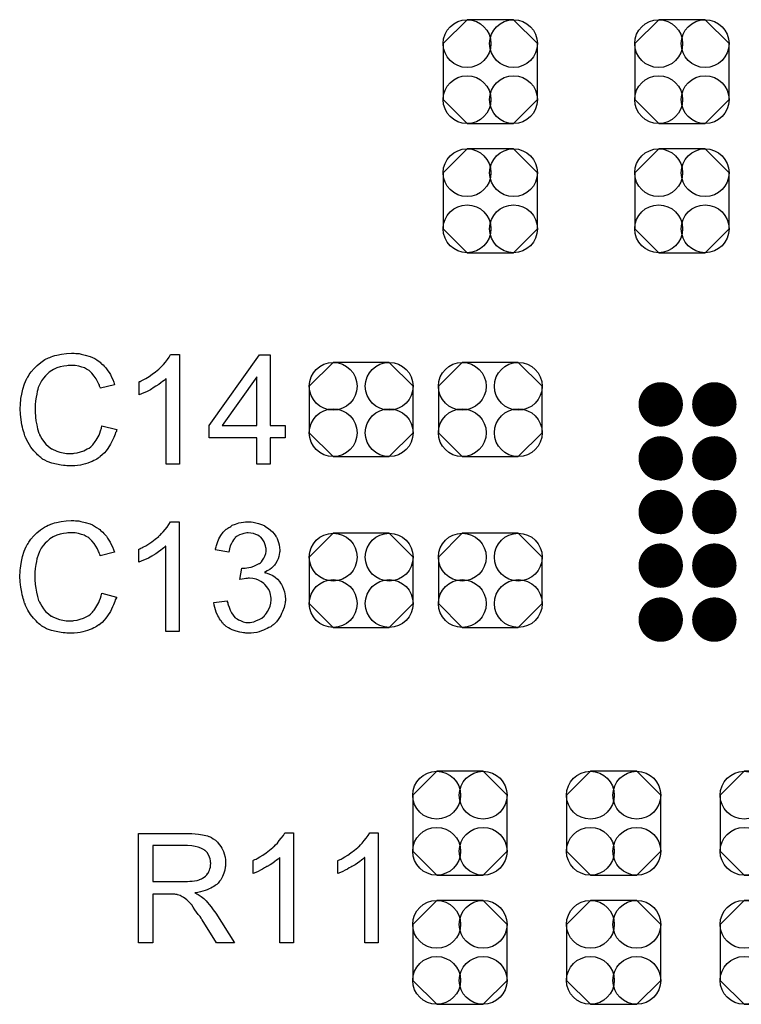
# Model space of a CAD drawing. Extents: x -0.07 to 0.95, y -0.15 to 1.54.
# Tile 9 of 14: x 0.23 to 0.44, y 0.86 to 1.14. Entities that reach past the tile are written whole.
import ezdxf

# ---------------------------------------------------------------- set-up
doc = ezdxf.new("R2010")
doc.units = 0
doc.layers.get('0').update_dxf_attribs({"linetype": 'CONTINUOUS'})
doc.layers.add('gto', color=2, linetype='CONTINUOUS')
doc.layers.add('gts', color=1, linetype='CONTINUOUS')

# ---------------------------------------------------------------- blocks, each defined once
blk = doc.blocks.new('D72')
blk.add_lwpolyline([(0.0152, -0.0068), (0.0152, 0.0068), (0.0082, 0.0138), (-0.0082, 0.0138), (-0.0152, 0.0068), (-0.0152, -0.0068), (-0.0082, -0.0138), (0.0082, -0.0138)], close=True)
for centre in [(-0.0082, 0.0068), (0.0082, 0.0068), (-0.0082, -0.0068), (0.0082, -0.0068)]:
    blk.add_circle(centre, 0.007)
blk = doc.blocks.new('D73')
blk.add_lwpolyline([(0.0068, 0.0152), (-0.0068, 0.0152), (-0.0138, 0.0082), (-0.0138, -0.0082), (-0.0068, -0.0152), (0.0068, -0.0152), (0.0138, -0.0082), (0.0138, 0.0082)], close=True)
for centre in [(-0.0068, 0.0082), (0.0068, 0.0082), (-0.0068, -0.0082), (0.0068, -0.0082)]:
    blk.add_circle(centre, 0.007)
blk = doc.blocks.new('D77')
at = {"const_width": 0.0065}
blk.add_lwpolyline([(-0.00325, 0, 1), (0.00325, 0, 1)], format="xyb", close=True, dxfattribs=at)

msp = doc.modelspace()

# ---------------------------------------------------------------- linework, layer by layer
at = {"layer": 'gto', "color": 2}
for points in [[(0.2471, 1.0465), (0.2475, 1.0464), (0.248, 1.0464), (0.2485, 1.0464), (0.2491, 1.0462), (0.2503, 1.0459), (0.2517, 1.0455), (0.2524, 1.0452), (0.2531, 1.0449), (0.2537, 1.0445), (0.2544, 1.0441), (0.2544, 1.044), (0.2545, 1.044), (0.2547, 1.0439), (0.2549, 1.0436), (0.2551, 1.0434), (0.2555, 1.0431), (0.2558, 1.0427), (0.2562, 1.0423), (0.2565, 1.0419), (0.2569, 1.0413), (0.2573, 1.0408), (0.2577, 1.0402), (0.258, 1.0395), (0.2584, 1.0388), (0.2587, 1.038), (0.2589, 1.0372), (0.2548, 1.0362), (0.2548, 1.0363), (0.2547, 1.0364), (0.2546, 1.0366), (0.2545, 1.0368), (0.2545, 1.0371), (0.2543, 1.0374), (0.2539, 1.0382), (0.2535, 1.039), (0.2529, 1.0398), (0.2522, 1.0406), (0.2515, 1.0413), (0.2514, 1.0414), (0.2511, 1.0416), (0.2507, 1.0418), (0.2501, 1.0422), (0.2493, 1.0424), (0.2484, 1.0427), (0.2473, 1.0429), (0.2462, 1.0429), (0.2458, 1.0429), (0.2456, 1.0429), (0.2453, 1.0429), (0.2449, 1.0428), (0.244, 1.0427), (0.243, 1.0425), (0.242, 1.0422), (0.241, 1.0417), (0.24, 1.0411), (0.2399, 1.0411), (0.2399, 1.041), (0.2396, 1.0408), (0.2392, 1.0404), (0.2387, 1.0399), (0.2381, 1.0392), (0.2375, 1.0384), (0.237, 1.0374), (0.2365, 1.0364), (0.2365, 1.0363), (0.2365, 1.0362), (0.2364, 1.0361), (0.2364, 1.0359), (0.2363, 1.0356), (0.2362, 1.0353), (0.2361, 1.0345), (0.2359, 1.0336), (0.2357, 1.0325), (0.2356, 1.0314), (0.2356, 1.0302), (0.2356, 1.0302), (0.2356, 1.03), (0.2356, 1.0298), (0.2356, 1.0295), (0.2356, 1.0292), (0.2356, 1.0288), (0.2357, 1.0283), (0.2357, 1.0278), (0.2358, 1.0267), (0.2361, 1.0255), (0.2363, 1.0243), (0.2367, 1.0231), (0.2367, 1.0231), (0.2368, 1.023), (0.2369, 1.0228), (0.2369, 1.0226), (0.2372, 1.0221), (0.2376, 1.0214), (0.2381, 1.0207), (0.2388, 1.0199), (0.2395, 1.0192), (0.2404, 1.0185), (0.2405, 1.0185), (0.2405, 1.0185), (0.2407, 1.0184), (0.2409, 1.0183), (0.2411, 1.0182), (0.2414, 1.0181), (0.242, 1.0178), (0.2429, 1.0175), (0.2438, 1.0173), (0.2448, 1.0171), (0.2459, 1.0171), (0.2462, 1.0171), (0.2465, 1.0171), (0.2468, 1.0171), (0.2471, 1.0172), (0.2479, 1.0173), (0.2489, 1.0176), (0.2499, 1.0179), (0.2509, 1.0185), (0.2514, 1.0187), (0.2519, 1.0191), (0.2519, 1.0191), (0.252, 1.0192), (0.2521, 1.0193), (0.2523, 1.0195), (0.2525, 1.0197), (0.2527, 1.02), (0.253, 1.0203), (0.2532, 1.0206), (0.2535, 1.021), (0.2538, 1.0215), (0.2541, 1.022), (0.2544, 1.0225), (0.2546, 1.0231), (0.2548, 1.0238), (0.2551, 1.0245), (0.2552, 1.0252), (0.2595, 1.0241), (0.2595, 1.0241), (0.2594, 1.0239), (0.2594, 1.0236), (0.2592, 1.0233), (0.2591, 1.0228), (0.2589, 1.0223), (0.2587, 1.0218), (0.2584, 1.0212), (0.2577, 1.0199), (0.2569, 1.0186), (0.2564, 1.0179), (0.2559, 1.0173), (0.2553, 1.0167), (0.2547, 1.0162), (0.2546, 1.0161), (0.2545, 1.016), (0.2543, 1.016), (0.2541, 1.0158), (0.2537, 1.0155), (0.2533, 1.0153), (0.2528, 1.0151), (0.2523, 1.0148), (0.2517, 1.0146), (0.2511, 1.0143), (0.2504, 1.0141), (0.2496, 1.0139), (0.2489, 1.0137), (0.248, 1.0136), (0.2472, 1.0135), (0.2462, 1.0135), (0.2457, 1.0135), (0.2454, 1.0135), (0.2449, 1.0135), (0.2444, 1.0136), (0.2439, 1.0136), (0.2432, 1.0137), (0.2419, 1.014), (0.2405, 1.0143), (0.2391, 1.0148), (0.2385, 1.0152), (0.2378, 1.0155), (0.2378, 1.0156), (0.2377, 1.0156), (0.2375, 1.0158), (0.2373, 1.016), (0.237, 1.0161), (0.2367, 1.0164), (0.2363, 1.0167), (0.236, 1.0171), (0.2356, 1.0175), (0.2352, 1.0179), (0.2344, 1.019), (0.2336, 1.0203), (0.2329, 1.0216), (0.2329, 1.0217), (0.2328, 1.0218), (0.2327, 1.0221), (0.2326, 1.0223), (0.2325, 1.0227), (0.2324, 1.0232), (0.2322, 1.0237), (0.232, 1.0242), (0.2319, 1.0248), (0.2317, 1.0255), (0.2315, 1.027), (0.2313, 1.0286), (0.2312, 1.0302), (0.2312, 1.0303), (0.2312, 1.0305), (0.2312, 1.0307), (0.2313, 1.0311), (0.2313, 1.0315), (0.2313, 1.032), (0.2314, 1.0326), (0.2314, 1.0332), (0.2317, 1.0345), (0.232, 1.036), (0.2325, 1.0375), (0.2331, 1.0389), (0.2332, 1.039), (0.2332, 1.0391), (0.2333, 1.0393), (0.2335, 1.0395), (0.2337, 1.0398), (0.2339, 1.0402), (0.2345, 1.041), (0.2353, 1.042), (0.2362, 1.0429), (0.2373, 1.0438), (0.2385, 1.0446), (0.2386, 1.0446), (0.2387, 1.0447), (0.2389, 1.0448), (0.2391, 1.0449), (0.2395, 1.0451), (0.2399, 1.0452), (0.2403, 1.0454), (0.2408, 1.0456), (0.2414, 1.0458), (0.242, 1.0459), (0.2433, 1.0462), (0.2448, 1.0464), (0.2463, 1.0465), (0.2467, 1.0465), (0.2471, 1.0465)], [(0.2779, 1.014), (0.274, 1.014), (0.274, 1.039), (0.2739, 1.039), (0.2737, 1.0388), (0.2734, 1.0385), (0.2729, 1.0382), (0.2724, 1.0378), (0.2718, 1.0373), (0.271, 1.0368), (0.2702, 1.0363), (0.2702, 1.0363), (0.2701, 1.0362), (0.2698, 1.0361), (0.2694, 1.0358), (0.2688, 1.0355), (0.2682, 1.0352), (0.2675, 1.0349), (0.2668, 1.0346), (0.2661, 1.0343), (0.2661, 1.0381), (0.2661, 1.0381), (0.2662, 1.0382), (0.2664, 1.0382), (0.2667, 1.0384), (0.2669, 1.0385), (0.2673, 1.0387), (0.268, 1.0391), (0.269, 1.0397), (0.2699, 1.0403), (0.2709, 1.041), (0.2718, 1.0418), (0.2719, 1.0419), (0.2719, 1.0419), (0.2721, 1.0421), (0.2722, 1.0422), (0.2727, 1.0427), (0.2732, 1.0432), (0.2738, 1.0439), (0.2744, 1.0446), (0.2749, 1.0453), (0.2753, 1.0461), (0.2779, 1.0461), (0.2779, 1.014)], [(0.3044, 1.0253), (0.3088, 1.0253), (0.3088, 1.0217), (0.3044, 1.0217), (0.3044, 1.014), (0.3005, 1.014), (0.3005, 1.0217), (0.2866, 1.0217), (0.2866, 1.0253), (0.3013, 1.046), (0.3044, 1.046), (0.3044, 1.0253)], [(0.3005, 1.0396), (0.2904, 1.0253), (0.3005, 1.0253), (0.3005, 1.0396)], [(0.247, 0.9975), (0.2474, 0.9974), (0.2479, 0.9974), (0.2484, 0.9974), (0.249, 0.9972), (0.2503, 0.9969), (0.2517, 0.9965), (0.2524, 0.9962), (0.253, 0.9959), (0.2536, 0.9955), (0.2543, 0.9951), (0.2543, 0.995), (0.2544, 0.995), (0.2546, 0.9949), (0.2548, 0.9946), (0.2551, 0.9944), (0.2554, 0.9941), (0.2557, 0.9937), (0.2561, 0.9933), (0.2565, 0.9929), (0.2568, 0.9923), (0.2572, 0.9918), (0.2576, 0.9912), (0.2579, 0.9905), (0.2583, 0.9898), (0.2586, 0.989), (0.2589, 0.9882), (0.2547, 0.9872), (0.2547, 0.9873), (0.2547, 0.9874), (0.2546, 0.9876), (0.2545, 0.9878), (0.2544, 0.9881), (0.2542, 0.9884), (0.2539, 0.9892), (0.2534, 0.99), (0.2529, 0.9908), (0.2522, 0.9916), (0.2514, 0.9923), (0.2513, 0.9924), (0.2511, 0.9926), (0.2506, 0.9928), (0.25, 0.9932), (0.2492, 0.9934), (0.2483, 0.9937), (0.2473, 0.9939), (0.2461, 0.9939), (0.2457, 0.9939), (0.2455, 0.9939), (0.2452, 0.9939), (0.2448, 0.9938), (0.2439, 0.9937), (0.243, 0.9935), (0.242, 0.9932), (0.2409, 0.9927), (0.2399, 0.9921), (0.2399, 0.9921), (0.2398, 0.992), (0.2395, 0.9918), (0.2391, 0.9914), (0.2386, 0.9909), (0.238, 0.9902), (0.2374, 0.9894), (0.2369, 0.9884), (0.2365, 0.9874), (0.2365, 0.9873), (0.2364, 0.9872), (0.2364, 0.9871), (0.2363, 0.9869), (0.2362, 0.9866), (0.2361, 0.9863), (0.236, 0.9855), (0.2358, 0.9846), (0.2356, 0.9835), (0.2355, 0.9824), (0.2355, 0.9812), (0.2355, 0.9812), (0.2355, 0.981), (0.2355, 0.9808), (0.2355, 0.9805), (0.2355, 0.9802), (0.2355, 0.9798), (0.2356, 0.9793), (0.2356, 0.9788), (0.2358, 0.9777), (0.236, 0.9765), (0.2363, 0.9753), (0.2366, 0.9741), (0.2366, 0.9741), (0.2367, 0.974), (0.2368, 0.9738), (0.2369, 0.9736), (0.2372, 0.9731), (0.2376, 0.9724), (0.2381, 0.9717), (0.2387, 0.9709), (0.2395, 0.9702), (0.2403, 0.9695), (0.2404, 0.9695), (0.2405, 0.9695), (0.2406, 0.9694), (0.2408, 0.9693), (0.241, 0.9692), (0.2413, 0.9691), (0.242, 0.9688), (0.2428, 0.9685), (0.2437, 0.9683), (0.2447, 0.9681), (0.2458, 0.9681), (0.2461, 0.9681), (0.2464, 0.9681), (0.2467, 0.9681), (0.247, 0.9682), (0.2479, 0.9683), (0.2488, 0.9686), (0.2498, 0.9689), (0.2508, 0.9694), (0.2513, 0.9697), (0.2518, 0.9701), (0.2518, 0.9701), (0.2519, 0.9702), (0.252, 0.9703), (0.2522, 0.9705), (0.2524, 0.9707), (0.2526, 0.971), (0.2529, 0.9713), (0.2531, 0.9716), (0.2534, 0.972), (0.2537, 0.9725), (0.254, 0.973), (0.2543, 0.9735), (0.2545, 0.9741), (0.2548, 0.9748), (0.255, 0.9755), (0.2552, 0.9762), (0.2594, 0.9751), (0.2594, 0.9751), (0.2594, 0.9749), (0.2593, 0.9746), (0.2591, 0.9743), (0.259, 0.9738), (0.2588, 0.9733), (0.2586, 0.9728), (0.2583, 0.9722), (0.2577, 0.9709), (0.2568, 0.9696), (0.2563, 0.9689), (0.2558, 0.9683), (0.2553, 0.9677), (0.2546, 0.9672), (0.2546, 0.9671), (0.2545, 0.967), (0.2542, 0.967), (0.254, 0.9668), (0.2536, 0.9665), (0.2533, 0.9663), (0.2528, 0.9661), (0.2523, 0.9658), (0.2517, 0.9656), (0.251, 0.9653), (0.2503, 0.9651), (0.2496, 0.9649), (0.2488, 0.9647), (0.248, 0.9646), (0.2471, 0.9645), (0.2462, 0.9645), (0.2457, 0.9645), (0.2453, 0.9645), (0.2449, 0.9645), (0.2444, 0.9646), (0.2438, 0.9646), (0.2432, 0.9647), (0.2418, 0.965), (0.2404, 0.9653), (0.239, 0.9658), (0.2384, 0.9662), (0.2378, 0.9665), (0.2377, 0.9666), (0.2376, 0.9666), (0.2374, 0.9668), (0.2372, 0.967), (0.237, 0.9671), (0.2366, 0.9674), (0.2363, 0.9677), (0.2359, 0.9681), (0.2355, 0.9685), (0.2351, 0.9689), (0.2343, 0.97), (0.2335, 0.9713), (0.2328, 0.9726), (0.2328, 0.9727), (0.2327, 0.9728), (0.2327, 0.9731), (0.2325, 0.9733), (0.2324, 0.9737), (0.2323, 0.9742), (0.2321, 0.9747), (0.232, 0.9752), (0.2318, 0.9758), (0.2317, 0.9765), (0.2314, 0.978), (0.2312, 0.9796), (0.2311, 0.9812), (0.2311, 0.9813), (0.2311, 0.9815), (0.2311, 0.9817), (0.2312, 0.9821), (0.2312, 0.9825), (0.2312, 0.983), (0.2313, 0.9836), (0.2314, 0.9842), (0.2316, 0.9855), (0.2319, 0.987), (0.2324, 0.9885), (0.233, 0.9899), (0.2331, 0.99), (0.2331, 0.9901), (0.2332, 0.9903), (0.2334, 0.9905), (0.2336, 0.9908), (0.2338, 0.9912), (0.2344, 0.992), (0.2352, 0.993), (0.2361, 0.9939), (0.2372, 0.9948), (0.2384, 0.9956), (0.2385, 0.9956), (0.2386, 0.9957), (0.2388, 0.9958), (0.239, 0.9959), (0.2394, 0.9961), (0.2398, 0.9962), (0.2402, 0.9964), (0.2408, 0.9966), (0.2413, 0.9968), (0.2419, 0.9969), (0.2432, 0.9972), (0.2447, 0.9974), (0.2462, 0.9975), (0.2467, 0.9975), (0.247, 0.9975)], [(0.2778, 0.965), (0.2739, 0.965), (0.2739, 0.99), (0.2738, 0.99), (0.2736, 0.9898), (0.2733, 0.9895), (0.2729, 0.9892), (0.2724, 0.9888), (0.2717, 0.9883), (0.271, 0.9878), (0.2701, 0.9873), (0.2701, 0.9873), (0.27, 0.9872), (0.2698, 0.9871), (0.2693, 0.9868), (0.2688, 0.9865), (0.2681, 0.9862), (0.2674, 0.9859), (0.2667, 0.9856), (0.266, 0.9853), (0.266, 0.9891), (0.2661, 0.9891), (0.2662, 0.9892), (0.2664, 0.9892), (0.2666, 0.9894), (0.2669, 0.9895), (0.2672, 0.9897), (0.268, 0.9901), (0.2689, 0.9907), (0.2698, 0.9913), (0.2708, 0.992), (0.2718, 0.9928), (0.2718, 0.9929), (0.2718, 0.9929), (0.272, 0.9931), (0.2722, 0.9932), (0.2726, 0.9937), (0.2731, 0.9942), (0.2737, 0.9949), (0.2743, 0.9956), (0.2748, 0.9963), (0.2753, 0.9971), (0.2778, 0.9971), (0.2778, 0.965)], [(0.2989, 0.9971), (0.2995, 0.997), (0.3002, 0.9968), (0.301, 0.9966), (0.3019, 0.9963), (0.3027, 0.996), (0.3028, 0.996), (0.3028, 0.9959), (0.3031, 0.9958), (0.3035, 0.9955), (0.304, 0.9952), (0.3045, 0.9947), (0.3051, 0.9942), (0.3056, 0.9936), (0.3061, 0.9929), (0.3061, 0.9928), (0.3063, 0.9926), (0.3065, 0.9922), (0.3067, 0.9917), (0.3069, 0.9911), (0.3071, 0.9904), (0.3072, 0.9896), (0.3073, 0.9888), (0.3073, 0.9887), (0.3073, 0.9884), (0.3072, 0.9881), (0.3071, 0.9876), (0.307, 0.987), (0.3068, 0.9863), (0.3065, 0.9857), (0.3061, 0.985), (0.3061, 0.9849), (0.3059, 0.9847), (0.3057, 0.9844), (0.3053, 0.984), (0.3048, 0.9836), (0.3043, 0.9832), (0.3036, 0.9828), (0.3028, 0.9823), (0.3029, 0.9823), (0.303, 0.9823), (0.3031, 0.9822), (0.3033, 0.9822), (0.3038, 0.982), (0.3045, 0.9817), (0.3052, 0.9814), (0.3059, 0.9809), (0.3066, 0.9803), (0.3073, 0.9796), (0.3073, 0.9795), (0.3075, 0.9792), (0.3078, 0.9788), (0.3081, 0.9782), (0.3083, 0.9774), (0.3086, 0.9766), (0.3088, 0.9755), (0.3089, 0.9744), (0.3089, 0.9744), (0.3089, 0.9743), (0.3089, 0.974), (0.3088, 0.9737), (0.3088, 0.9734), (0.3087, 0.973), (0.3086, 0.9725), (0.3085, 0.972), (0.3081, 0.9709), (0.3078, 0.9703), (0.3076, 0.9697), (0.3072, 0.9691), (0.3068, 0.9685), (0.3063, 0.9679), (0.3058, 0.9674), (0.3057, 0.9673), (0.3056, 0.9672), (0.3054, 0.9671), (0.3052, 0.9669), (0.3049, 0.9667), (0.3046, 0.9664), (0.3041, 0.9662), (0.3036, 0.9659), (0.3031, 0.9657), (0.3025, 0.9654), (0.3019, 0.9652), (0.3012, 0.9649), (0.3005, 0.9647), (0.2997, 0.9646), (0.2989, 0.9645), (0.298, 0.9645), (0.2976, 0.9645), (0.2973, 0.9645), (0.297, 0.9646), (0.2966, 0.9646), (0.2961, 0.9647), (0.2956, 0.9648), (0.2945, 0.9651), (0.2933, 0.9655), (0.2927, 0.9658), (0.2922, 0.9661), (0.2916, 0.9665), (0.2911, 0.967), (0.291, 0.967), (0.2909, 0.9671), (0.2908, 0.9672), (0.2907, 0.9674), (0.2904, 0.9676), (0.2902, 0.968), (0.2899, 0.9683), (0.2896, 0.9687), (0.2894, 0.9692), (0.2891, 0.9696), (0.2886, 0.9707), (0.2882, 0.972), (0.288, 0.9727), (0.2879, 0.9735), (0.2919, 0.974), (0.2919, 0.9739), (0.2919, 0.9738), (0.2919, 0.9737), (0.292, 0.9734), (0.292, 0.9731), (0.2921, 0.9728), (0.2924, 0.9721), (0.2927, 0.9713), (0.2931, 0.9705), (0.2936, 0.9698), (0.2941, 0.9691), (0.2942, 0.9691), (0.2944, 0.9689), (0.2948, 0.9687), (0.2952, 0.9684), (0.2958, 0.9682), (0.2965, 0.9679), (0.2973, 0.9677), (0.2981, 0.9677), (0.2984, 0.9677), (0.2986, 0.9677), (0.2991, 0.9678), (0.2997, 0.9679), (0.3004, 0.9682), (0.3012, 0.9685), (0.302, 0.9689), (0.3028, 0.9696), (0.3028, 0.9697), (0.3031, 0.97), (0.3034, 0.9704), (0.3037, 0.9709), (0.3041, 0.9716), (0.3044, 0.9724), (0.3046, 0.9733), (0.3047, 0.9743), (0.3047, 0.9744), (0.3047, 0.9745), (0.3047, 0.9746), (0.3047, 0.9748), (0.3046, 0.9753), (0.3045, 0.9759), (0.3043, 0.9767), (0.304, 0.9774), (0.3035, 0.9781), (0.3029, 0.9788), (0.3028, 0.9789), (0.3026, 0.9791), (0.3022, 0.9794), (0.3017, 0.9797), (0.301, 0.98), (0.3003, 0.9803), (0.2994, 0.9805), (0.2984, 0.9806), (0.298, 0.9806), (0.2977, 0.9805), (0.2973, 0.9805), (0.2968, 0.9804), (0.2962, 0.9803), (0.2956, 0.9802), (0.2961, 0.9836), (0.2963, 0.9836), (0.2965, 0.9836), (0.2971, 0.9836), (0.2976, 0.9837), (0.2982, 0.9838), (0.2989, 0.9839), (0.2997, 0.9841), (0.3004, 0.9845), (0.3012, 0.9849), (0.3013, 0.9849), (0.3013, 0.9849), (0.3016, 0.9851), (0.3019, 0.9854), (0.3022, 0.9859), (0.3026, 0.9865), (0.3029, 0.9871), (0.3032, 0.9879), (0.3033, 0.9884), (0.3033, 0.9889), (0.3033, 0.9889), (0.3033, 0.989), (0.3033, 0.9893), (0.3032, 0.9896), (0.3031, 0.9901), (0.3029, 0.9907), (0.3027, 0.9913), (0.3023, 0.9919), (0.3018, 0.9925), (0.3017, 0.9925), (0.3015, 0.9927), (0.3012, 0.9929), (0.3008, 0.9932), (0.3002, 0.9934), (0.2996, 0.9937), (0.2988, 0.9938), (0.298, 0.9939), (0.2976, 0.9939), (0.2972, 0.9938), (0.2967, 0.9937), (0.2961, 0.9935), (0.2955, 0.9933), (0.2948, 0.9929), (0.2942, 0.9925), (0.2942, 0.9924), (0.294, 0.9922), (0.2937, 0.9919), (0.2934, 0.9914), (0.2931, 0.9908), (0.2927, 0.9901), (0.2925, 0.9892), (0.2923, 0.9882), (0.2883, 0.9889), (0.2883, 0.9889), (0.2884, 0.989), (0.2884, 0.9892), (0.2885, 0.9895), (0.2886, 0.9898), (0.2887, 0.9902), (0.289, 0.9911), (0.2894, 0.9921), (0.29, 0.9931), (0.2907, 0.9941), (0.2916, 0.995), (0.2916, 0.995), (0.2917, 0.995), (0.2919, 0.9951), (0.292, 0.9953), (0.2923, 0.9955), (0.2926, 0.9956), (0.2929, 0.9958), (0.2933, 0.9961), (0.2943, 0.9964), (0.2953, 0.9968), (0.2966, 0.997), (0.2972, 0.9971), (0.2984, 0.9971), (0.2989, 0.9971)], [(0.2811, 0.9059), (0.2815, 0.9059), (0.2825, 0.9058), (0.2835, 0.9057), (0.2846, 0.9055), (0.2856, 0.9053), (0.2861, 0.9052), (0.2865, 0.905), (0.2866, 0.905), (0.2866, 0.905), (0.2869, 0.9049), (0.2873, 0.9047), (0.2878, 0.9043), (0.2884, 0.9039), (0.289, 0.9034), (0.2895, 0.9027), (0.2901, 0.902), (0.2901, 0.9019), (0.2901, 0.9019), (0.2903, 0.9016), (0.2905, 0.9012), (0.2908, 0.9006), (0.291, 0.8999), (0.2913, 0.899), (0.2914, 0.8982), (0.2914, 0.8972), (0.2914, 0.8971), (0.2914, 0.897), (0.2914, 0.8969), (0.2914, 0.8966), (0.2914, 0.8963), (0.2913, 0.896), (0.2912, 0.8952), (0.2909, 0.8943), (0.2905, 0.8933), (0.29, 0.8923), (0.2896, 0.8919), (0.2892, 0.8914), (0.2892, 0.8914), (0.2891, 0.8913), (0.289, 0.8912), (0.2888, 0.891), (0.2886, 0.8909), (0.2883, 0.8907), (0.2879, 0.8904), (0.2876, 0.8902), (0.2871, 0.8899), (0.2866, 0.8897), (0.286, 0.8894), (0.2854, 0.8892), (0.2847, 0.889), (0.284, 0.8888), (0.2833, 0.8886), (0.2824, 0.8885), (0.2825, 0.8885), (0.2827, 0.8884), (0.283, 0.8882), (0.2834, 0.888), (0.2842, 0.8875), (0.2846, 0.8872), (0.285, 0.8869), (0.2851, 0.8868), (0.2853, 0.8866), (0.2857, 0.8862), (0.2861, 0.8857), (0.2866, 0.8851), (0.2872, 0.8844), (0.2878, 0.8836), (0.2885, 0.8826), (0.294, 0.8739), (0.2887, 0.8739), (0.2845, 0.8806), (0.2845, 0.8806), (0.2844, 0.8807), (0.2843, 0.8809), (0.2842, 0.8811), (0.2839, 0.8816), (0.2834, 0.8822), (0.2829, 0.8829), (0.2824, 0.8836), (0.2819, 0.8843), (0.2815, 0.885), (0.2814, 0.885), (0.2813, 0.8852), (0.281, 0.8855), (0.2807, 0.8858), (0.28, 0.8865), (0.2797, 0.8868), (0.2793, 0.8871), (0.2792, 0.8872), (0.2791, 0.8872), (0.279, 0.8873), (0.2787, 0.8874), (0.2784, 0.8876), (0.2781, 0.8877), (0.2773, 0.8879), (0.2773, 0.8879), (0.2772, 0.888), (0.277, 0.888), (0.2768, 0.888), (0.2765, 0.8881), (0.2761, 0.8881), (0.2756, 0.8881), (0.2701, 0.8881), (0.2701, 0.8739), (0.2659, 0.8739), (0.2659, 0.9059), (0.2807, 0.9059), (0.2811, 0.9059)], [(0.3113, 0.8739), (0.3073, 0.8739), (0.3073, 0.8989), (0.3073, 0.8989), (0.3071, 0.8987), (0.3068, 0.8984), (0.3063, 0.8981), (0.3058, 0.8977), (0.3052, 0.8972), (0.3044, 0.8967), (0.3036, 0.8962), (0.3035, 0.8962), (0.3035, 0.8962), (0.3032, 0.896), (0.3028, 0.8958), (0.3022, 0.8955), (0.3016, 0.8952), (0.3009, 0.8948), (0.3002, 0.8945), (0.2995, 0.8942), (0.2995, 0.898), (0.2995, 0.898), (0.2996, 0.8981), (0.2998, 0.8982), (0.3, 0.8983), (0.3003, 0.8984), (0.3006, 0.8986), (0.3014, 0.8991), (0.3023, 0.8996), (0.3033, 0.9002), (0.3042, 0.901), (0.3052, 0.9018), (0.3052, 0.9018), (0.3053, 0.9018), (0.3054, 0.902), (0.3056, 0.9021), (0.306, 0.9026), (0.3066, 0.9031), (0.3071, 0.9038), (0.3077, 0.9045), (0.3083, 0.9053), (0.3087, 0.9061), (0.3113, 0.9061), (0.3113, 0.8739)], [(0.3361, 0.8739), (0.3322, 0.8739), (0.3322, 0.8989), (0.3321, 0.8989), (0.3319, 0.8987), (0.3316, 0.8984), (0.3312, 0.8981), (0.3307, 0.8977), (0.33, 0.8972), (0.3293, 0.8967), (0.3284, 0.8962), (0.3284, 0.8962), (0.3284, 0.8962), (0.3281, 0.896), (0.3276, 0.8958), (0.3271, 0.8955), (0.3264, 0.8952), (0.3257, 0.8948), (0.325, 0.8945), (0.3243, 0.8942), (0.3243, 0.898), (0.3244, 0.898), (0.3245, 0.8981), (0.3247, 0.8982), (0.3249, 0.8983), (0.3252, 0.8984), (0.3255, 0.8986), (0.3263, 0.8991), (0.3272, 0.8996), (0.3281, 0.9002), (0.3291, 0.901), (0.3301, 0.9018), (0.3301, 0.9018), (0.3302, 0.9018), (0.3303, 0.902), (0.3305, 0.9021), (0.3309, 0.9026), (0.3314, 0.9031), (0.332, 0.9038), (0.3326, 0.9045), (0.3331, 0.9053), (0.3336, 0.9061), (0.3361, 0.9061), (0.3361, 0.8739)], [(0.2802, 0.9024), (0.2701, 0.9024), (0.2701, 0.8918), (0.2797, 0.8918), (0.2802, 0.8918), (0.2809, 0.8919), (0.2816, 0.8919), (0.2823, 0.892), (0.2831, 0.8921), (0.2837, 0.8923), (0.2838, 0.8924), (0.284, 0.8925), (0.2843, 0.8926), (0.2846, 0.8928), (0.2851, 0.8931), (0.2855, 0.8934), (0.2859, 0.8938), (0.2862, 0.8943), (0.2863, 0.8943), (0.2864, 0.8945), (0.2865, 0.8948), (0.2867, 0.8952), (0.2868, 0.8956), (0.287, 0.896), (0.287, 0.8966), (0.2871, 0.8971), (0.2871, 0.8972), (0.2871, 0.8972), (0.287, 0.8975), (0.287, 0.8979), (0.2869, 0.8985), (0.2867, 0.899), (0.2864, 0.8997), (0.286, 0.9003), (0.2854, 0.9009), (0.2853, 0.9009), (0.2851, 0.9011), (0.2847, 0.9013), (0.2841, 0.9016), (0.2834, 0.9019), (0.2825, 0.9021), (0.2815, 0.9023), (0.2802, 0.9024)]]:
    msp.add_lwpolyline(points, dxfattribs=at)

# ---------------------------------------------------------------- block references
at = {"layer": 'gts'}
for name, p in [('D73', (0.3689, 1.1289)), ('D73', (0.425, 1.1289)), ('D73', (0.3689, 1.0911)), ('D73', (0.425, 1.0911)), ('D72', (0.3311, 1.03)), ('D72', (0.3689, 1.03)), ('D77', (0.4188, 1.0315)), ('D77', (0.4345, 1.0315)), ('D77', (0.4188, 1.0157)), ('D77', (0.4345, 1.0157)), ('D77', (0.4188, 1)), ('D77', (0.4345, 1)), ('D72', (0.3311, 0.98)), ('D72', (0.3689, 0.98)), ('D77', (0.4188, 0.9843)), ('D77', (0.4345, 0.9843)), ('D77', (0.4188, 0.9685)), ('D77', (0.4345, 0.9685)), ('D73', (0.36, 0.9089)), ('D73', (0.405, 0.9089)), ('D73', (0.45, 0.9089)), ('D73', (0.36, 0.8711)), ('D73', (0.405, 0.8711)), ('D73', (0.45, 0.8711))]:
    msp.add_blockref(name, p, dxfattribs=at)

doc.saveas('drawing.dxf')
